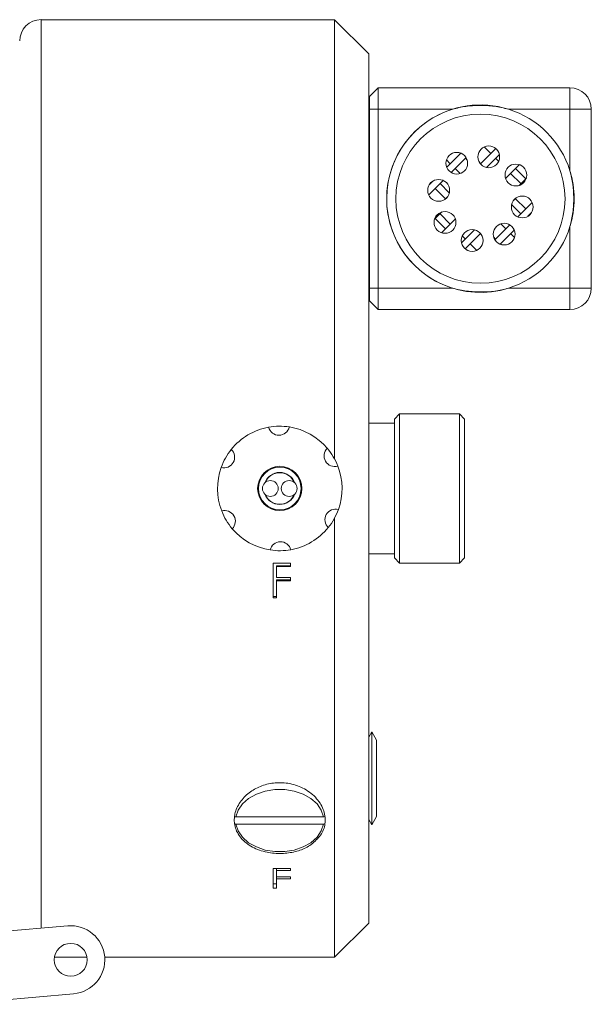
# Model space of a CAD drawing. Header units: inches. Extents: x 0.51 to 8.32, y 1.19 to 8.76.
# Tile 8 of 14: x 6.92 to 8.04, y 1.2 to 3.12. Entities that reach past the tile are written whole.
import ezdxf

# ---------------------------------------------------------------- set-up
doc = ezdxf.new("R2010")
doc.units = ezdxf.units.IN
doc.header["$MEASUREMENT"] = 0

msp = doc.modelspace()

# ---------------------------------------------------------------- linework, layer by layer
at = {"color": 7, "linetype": 'Continuous', "lineweight": 15}
for p, q in [((7.5336, 3.1205), (6.9596, 3.1205)), ((7.6003, 3.0539), (7.5336, 3.1205)), ((7.5336, 2.2611), (7.5336, 3.1205)), ((7.6003, 3.0539), (7.6003, 1.3539)), ((7.6019, 2.9705), (7.6186, 2.9872)), ((7.6186, 2.9872), (7.6186, 2.9455)), ((7.6186, 2.9872), (7.9936, 2.9872)), ((7.9936, 2.9872), (7.9936, 2.9455)), ((7.6019, 2.9455), (7.6019, 2.9705)), ((7.6019, 2.9455), (7.6186, 2.9455)), ((7.6019, 2.5955), (7.6019, 2.9455)), ((7.6186, 2.9455), (7.6186, 2.5955)), ((7.764, 2.9455), (7.6186, 2.9455)), ((7.9936, 2.9455), (7.8733, 2.9455)), ((7.9936, 2.8252), (7.9936, 2.9455)), ((8.0353, 2.9455), (7.9936, 2.9455)), ((8.0353, 2.9455), (8.0353, 2.5955)), ((7.8184, 2.8387), (7.8484, 2.8687)), ((7.8259, 2.8716), (7.8386, 2.8589)), ((7.8459, 2.8705), (7.8481, 2.8683)), ((7.6019, 2.8667), (7.6003, 2.8667)), ((7.7525, 2.8317), (7.7804, 2.8595)), ((7.7612, 2.8216), (7.7905, 2.8509)), ((7.7784, 2.8602), (7.7797, 2.8589)), ((7.7891, 2.8495), (7.7927, 2.8459)), ((7.8301, 2.8315), (7.8556, 2.857)), ((7.8481, 2.8495), (7.8542, 2.8433)), ((7.752, 2.8465), (7.7597, 2.8389)), ((7.8172, 2.8403), (7.8186, 2.8389)), ((7.8676, 2.8101), (7.8946, 2.8371)), ((7.7691, 2.8295), (7.779, 2.8196)), ((7.8775, 2.82), (7.8976, 2.8)), ((7.887, 2.8295), (7.907, 2.8094)), ((7.7175, 2.7778), (7.7458, 2.8061)), ((7.7186, 2.7978), (7.7258, 2.805)), ((7.7204, 2.8004), (7.7208, 2.8)), ((7.7396, 2.8), (7.7577, 2.782)), ((7.894, 2.7964), (7.9083, 2.8107)), ((7.7302, 2.7906), (7.7503, 2.7705)), ((7.7488, 2.7691), (7.7546, 2.7748)), ((7.8796, 2.7591), (7.8976, 2.7411)), ((7.8827, 2.7662), (7.8884, 2.772)), ((7.887, 2.7705), (7.907, 2.7505)), ((7.8914, 2.7349), (7.9197, 2.7632)), ((7.7289, 2.7303), (7.7432, 2.7446)), ((7.7396, 2.7411), (7.7597, 2.721)), ((7.9114, 2.7361), (7.9186, 2.7432)), ((7.9164, 2.7411), (7.9168, 2.7407)), ((7.7302, 2.7316), (7.7503, 2.7116)), ((7.7426, 2.704), (7.7696, 2.7309)), ((7.8467, 2.6902), (7.876, 2.7195)), ((7.8582, 2.7215), (7.8681, 2.7116)), ((7.9936, 2.5955), (7.9936, 2.7159)), ((7.7816, 2.684), (7.8072, 2.7096)), ((7.783, 2.6977), (7.7891, 2.6916)), ((7.7888, 2.6723), (7.8188, 2.7024)), ((7.8186, 2.7022), (7.8201, 2.7007)), ((7.8569, 2.6815), (7.8847, 2.7093)), ((7.8775, 2.7022), (7.8852, 2.6945)), ((7.7986, 2.6821), (7.8113, 2.6694)), ((7.8445, 2.6952), (7.8481, 2.6916)), ((7.8575, 2.6821), (7.8588, 2.6808)), ((7.6003, 2.6744), (7.6019, 2.6744)), ((7.7891, 2.6727), (7.7913, 2.6706)), ((7.6019, 2.5705), (7.6019, 2.5955)), ((7.6019, 2.5955), (7.6186, 2.5955)), ((7.6186, 2.5955), (7.764, 2.5955)), ((7.6186, 2.5955), (7.6186, 2.5539)), ((7.8733, 2.5955), (7.9936, 2.5955)), ((7.9936, 2.5955), (8.0353, 2.5955)), ((7.9936, 2.5955), (7.9936, 2.5539)), ((7.6019, 2.5705), (7.6186, 2.5539)), ((7.9936, 2.5539), (7.6186, 2.5539)), ((7.6603, 2.3497), (7.6503, 2.3397)), ((7.7776, 2.3497), (7.6603, 2.3497)), ((7.6603, 2.3497), (7.6603, 2.1982)), ((7.7876, 2.3397), (7.7776, 2.3497)), ((7.7776, 2.058), (7.7776, 2.3497)), ((7.6503, 2.3316), (7.6003, 2.3316)), ((7.6503, 2.1986), (7.6503, 2.3397)), ((7.7876, 2.3397), (7.7876, 2.068)), ((7.6503, 2.068), (7.6503, 2.1986)), ((7.6603, 2.1982), (7.6603, 2.058)), ((7.5336, 1.2872), (7.5336, 2.1466)), ((7.6003, 2.0761), (7.6503, 2.0761)), ((7.6503, 2.068), (7.6603, 2.058)), ((7.7776, 2.058), (7.7876, 2.068)), ((7.4135, 2.0581), (7.4474, 2.0581)), ((7.4135, 1.99), (7.4135, 2.0581)), ((7.4198, 2.0511), (7.4198, 2.0528)), ((7.4474, 2.0528), (7.4198, 2.0528)), ((7.4198, 2.0301), (7.4198, 2.0511)), ((7.4474, 2.0511), (7.4198, 2.0511)), ((7.4474, 2.0511), (7.4474, 2.0581)), ((7.6603, 2.058), (7.7776, 2.058)), ((7.4198, 2.0301), (7.4474, 2.0301)), ((7.4198, 2.0231), (7.4198, 2.0251)), ((7.4474, 2.0251), (7.4198, 2.0251)), ((7.4198, 1.99), (7.4198, 2.0231)), ((7.4474, 2.0231), (7.4198, 2.0231)), ((7.4474, 2.0231), (7.4474, 2.0301)), ((7.4198, 1.9924), (7.4135, 1.9924)), ((7.4198, 1.99), (7.4135, 1.99)), ((7.6003, 1.7177), (7.6063, 1.7282)), ((7.6063, 1.5462), (7.6063, 1.7282)), ((7.6063, 1.7282), (7.6155, 1.712)), ((7.6155, 1.5624), (7.6155, 1.712)), ((7.3407, 1.5616), (7.3377, 1.5628)), ((7.3393, 1.5616), (7.3407, 1.5616)), ((7.5118, 1.5616), (7.3407, 1.5616)), ((7.5148, 1.5628), (7.5118, 1.5616)), ((7.5118, 1.5616), (7.5133, 1.5616)), ((7.6155, 1.5624), (7.6063, 1.5462)), ((7.3377, 1.5486), (7.3407, 1.5474)), ((7.3407, 1.5474), (7.5118, 1.5474)), ((7.5118, 1.5474), (7.5148, 1.5486)), ((7.6063, 1.5462), (7.6003, 1.5567)), ((7.4135, 1.4609), (7.4474, 1.4609)), ((7.4135, 1.4224), (7.4135, 1.4609)), ((7.4198, 1.4567), (7.4198, 1.4609)), ((7.4198, 1.4445), (7.4198, 1.4567)), ((7.4474, 1.4567), (7.4198, 1.4567)), ((7.4198, 1.4445), (7.4474, 1.4445)), ((7.4198, 1.4406), (7.4198, 1.4445)), ((7.4474, 1.4567), (7.4474, 1.4609)), ((7.4474, 1.4406), (7.4474, 1.4445)), ((7.4198, 1.4309), (7.4135, 1.4309)), ((7.4198, 1.4224), (7.4198, 1.4406)), ((7.4474, 1.4406), (7.4198, 1.4406)), ((7.4198, 1.4224), (7.4135, 1.4224)), ((7.0118, 1.3488), (6.8582, 1.3353)), ((7.5336, 1.2872), (7.6003, 1.3539)), ((6.9858, 1.2872), (7.0494, 1.2872)), ((7.0841, 1.2872), (7.5336, 1.2872)), ((6.7872, 1.1953), (7.0234, 1.2159))]:
    msp.add_line(p, q, dxfattribs=at)
at = {"color": 8, "linetype": 'Continuous', "lineweight": 15}
for p, q in [((6.9596, 3.1205), (6.9596, 2.2039)), ((6.9596, 2.2039), (6.9596, 1.3442))]:
    msp.add_line(p, q, dxfattribs=at)
at = {"color": 7, "linetype": 'Continuous', "lineweight": 15, "flags": 128}
for points in [[(7.5118, 1.5616), (7.5075, 1.5748), (7.4991, 1.587), (7.487, 1.5977), (7.472, 1.6061), (7.4546, 1.612), (7.4359, 1.615), (7.4167, 1.615), (7.3979, 1.612), (7.3806, 1.6061), (7.3655, 1.5977), (7.3535, 1.587), (7.3451, 1.5748), (7.3407, 1.5616)], [(7.3407, 1.5474), (7.3451, 1.5342), (7.3535, 1.5219), (7.3655, 1.5113), (7.3806, 1.5029), (7.3979, 1.497), (7.4167, 1.494), (7.4359, 1.494), (7.4546, 1.497), (7.472, 1.5029), (7.487, 1.5113), (7.4991, 1.5219), (7.5075, 1.5342), (7.5118, 1.5474)]]:
    msp.add_lwpolyline(points, dxfattribs=at)
at = {"color": 7, "linetype": 'Continuous', "lineweight": 15}
for centre, radius in [((7.8186, 2.7705), 0.1653), ((7.8348, 2.8523), 0.0213), ((7.7723, 2.8398), 0.0213), ((7.8879, 2.8168), 0.0213), ((7.7369, 2.7868), 0.0213), ((7.9003, 2.7543), 0.0213), ((7.7493, 2.7242), 0.0213), ((7.8649, 2.7013), 0.0213), ((7.8024, 2.6888), 0.0213), ((7.4263, 2.2039), 0.0433), ((7.4263, 2.2039), 0.0417), ((7.4079, 2.2039), 0.0155), ((7.4446, 2.2039), 0.0155), ((7.0176, 1.2823), 0.0322)]:
    msp.add_circle(centre, radius, dxfattribs=at)
for centre, radius, start, end in [((6.9596, 3.0789), 0.0417, 90, 180), ((7.9936, 2.9455), 0.0417, 0, 90), ((7.8186, 2.7705), 0.1833, 72.6586, 123.768), ((7.8186, 2.7705), 0.1833, 107.3414, 252.6586), ((7.8186, 2.7705), 0.1833, 17.3414, 72.6586), ((7.8186, 2.7705), 0.1833, 123.768, 287.3414), ((7.8186, 2.7705), 0.1833, 342.6586, 17.3414), ((7.8186, 2.7705), 0.1833, 287.3414, 342.6586), ((7.9936, 2.5955), 0.0417, 270, 0), ((7.4263, 2.2039), 0.1217, 100.2821, 141.1509), ((7.4263, 2.2039), 0.1217, 81.1509, 100.2821), ((7.4247, 2.3288), 0.0208, 194.6739, 346.7591), ((7.4263, 2.2039), 0.1217, 40.2821, 81.1509), ((7.3173, 2.265), 0.0208, 254.6739, 46.7591), ((7.4263, 2.2039), 0.1217, 141.1509, 160.2821), ((7.5337, 2.2677), 0.0208, 134.6739, 286.7591), ((7.4263, 2.2039), 0.1217, 21.1509, 40.2821), ((7.4263, 2.2039), 0.1217, 160.2821, 201.1509), ((7.4263, 2.2039), 0.0313, 90, 159.7156), ((7.4263, 2.2039), 0.0308, 22.2258, 157.7742), ((7.4263, 2.2039), 0.0313, 20.2844, 90), ((7.4263, 2.2039), 0.1217, 340.2821, 21.1509), ((7.4263, 2.2039), 0.0313, 200.2844, 339.7156), ((7.4263, 2.2039), 0.0308, 202.2258, 337.7742), ((7.3188, 2.14), 0.0208, 314.6739, 106.7591), ((7.4263, 2.2039), 0.1217, 201.1509, 220.2821), ((7.5353, 2.1427), 0.0208, 74.6739, 226.7591), ((7.4263, 2.2039), 0.1217, 321.1509, 340.2821), ((7.4263, 2.2039), 0.1217, 220.2821, 261.1509), ((7.4263, 2.2039), 0.1217, 280.2821, 321.1509), ((7.4278, 2.0789), 0.0208, 14.6739, 166.7591), ((7.4263, 2.2039), 0.1217, 261.1509, 280.2821), ((7.0176, 1.2823), 0.0667, 274.9955, 94.9955)]:
    msp.add_arc(centre, radius, start, end, dxfattribs=at)
for points, knots in [([(7.8733, 2.9455), (7.8641, 2.9477), (7.8454, 2.9522), (7.8174, 2.9531), (7.7899, 2.9518), (7.7727, 2.9476), (7.764, 2.9455)], [0, 0, 0, 0, 0.256019, 0.518821, 0.75725, 1, 1, 1, 1]), ([(7.9936, 2.7159), (7.9958, 2.7251), (8.0003, 2.7437), (8.0012, 2.7717), (7.9999, 2.7992), (7.9957, 2.8165), (7.9936, 2.8252)], [0, 0, 0, 0, 0.256019, 0.51882, 0.75725, 1, 1, 1, 1]), ([(7.764, 2.5955), (7.7732, 2.5933), (7.7918, 2.5889), (7.8198, 2.5879), (7.8473, 2.5892), (7.8645, 2.5934), (7.8733, 2.5955)], [0, 0, 0, 0, 0.256019, 0.518821, 0.75725, 1, 1, 1, 1]), ([(7.4906, 1.5098), (7.4971, 1.5158), (7.5099, 1.5279), (7.5168, 1.5515), (7.5132, 1.5767), (7.4978, 1.6007), (7.4731, 1.6191), (7.4436, 1.6287), (7.4142, 1.6292), (7.3876, 1.6223), (7.3648, 1.6091), (7.347, 1.5903), (7.3368, 1.5672), (7.337, 1.5425), (7.3489, 1.5196), (7.3711, 1.5019), (7.3997, 1.4916), (7.4296, 1.4891), (7.457, 1.493), (7.4773, 1.5006), (7.4871, 1.5073), (7.4906, 1.5098)], [0, 0, 0, 0, 0.056896, 0.114185, 0.174469, 0.23523, 0.29386, 0.347542, 0.395709, 0.441388, 0.48856, 0.539901, 0.596068, 0.655723, 0.716591, 0.776192, 0.831631, 0.881312, 0.927313, 0.973657, 1, 1, 1, 1])]:
    msp.add_open_spline(points, degree=3, knots=knots, dxfattribs=at)

doc.saveas('drawing.dxf')
